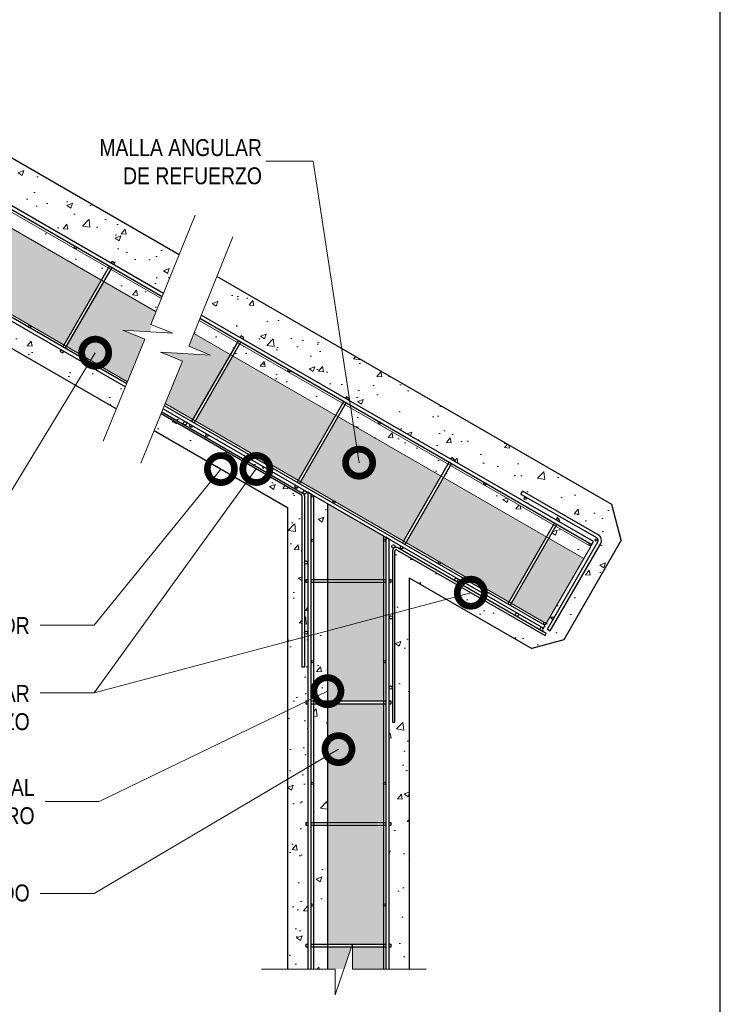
# Model space of a CAD drawing. Header units: millimetres. Extents: x 0 to 30, y 0 to 35.5.
# Tile 1 of 2: x 15.2 to 25.6, y 9 to 23.6. Entities that reach past the tile are written whole.
import ezdxf

# ---------------------------------------------------------------- set-up
doc = ezdxf.new("R2010")
doc.units = ezdxf.units.MM
doc.linetypes.add('CONTINUA', pattern=[0])
doc.linetypes.add('DASHED2', pattern=[9.524999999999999, 6.35, -3.175])
for name, color, linetype, lineweight in [('CONSTRUPANEL', 170, 'Continuous', 20), ('hatch', 252, 'Continuous', 0), ('LAMINA ACCESORIOS', 1, 'Continuous', 30), ('TEXTO', 7, 'DASHED2', 0)]:
    doc.layers.add(name, color=color, linetype=linetype, lineweight=lineweight)
doc.styles.add('Erika', font='techl___.ttf', dxfattribs={"height": 0.25})
doc.dimstyles.new('Erika', dxfattribs={"dimtxt": 0.25, "dimasz": 0.8, "dimexe": 0.5, "dimexo": 0.5, "dimgap": 0, "dimtad": 0, "dimlfac": 0.1, "dimzin": 1, "dimdsep": 46, "dimtxsty": 'Erika', "dimblk": 'DOTSMALL', "dimcen": 2.5, "dimse1": 1, "dimse2": 1, "dimclrd": 252, "dimclre": 252, "dimclrt": 256, "dimadec": 0, "dimazin": 0, "dimtfac": 1, "dimtmove": 0, "dimatfit": 3, "dimldrblk": 'DOTSMALL', "dimfxl": 1, "dimlwd": 0, "dimlwe": 0, "dimarcsym": 0})
pattern_1 = [(49.99999999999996, (-581.6683219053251, -3456.415445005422), (0.8607122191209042, -0.0753025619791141), [0.08999999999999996, -0.9899999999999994]), (355, (-581.6683219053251, -3456.415445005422), (-0.1665016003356, 0.9026305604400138), [0.07200000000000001, -0.7920000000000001]), (100.45144446, (-581.5965958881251, -3456.421720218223), (0.6942106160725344, 0.827327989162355), [0.07648823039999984, -0.8413705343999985]), (46.1842, (-581.6683219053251, -3456.175445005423), (1.280689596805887, -0.1986231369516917), [0.1349999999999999, -1.484999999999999]), (96.63563549, (-581.5615978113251, -3456.191996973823), (1.121594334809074, 1.16894232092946), [0.1147324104, -1.262056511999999]), (351.1841639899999, (-581.6683219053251, -3456.175445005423), (1.121594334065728, 1.168942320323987), [0.108, -1.1880000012]), (20.99999999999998, (-581.5483219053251, -3456.235445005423), (0.7162884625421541, -0.4831426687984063), [0.09000000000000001, -0.99]), (326.0000000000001, (-581.5483219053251, -3456.235445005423), (0.2919783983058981, 0.8701800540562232), [0.07199999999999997, -0.7919999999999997]), (71.45144473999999, (-581.4886312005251, -3456.275706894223), (1.008266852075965, 0.3870373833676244), [0.07648822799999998, -0.8413705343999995]), (37.49999999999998, (-581.6683219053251, -3456.415445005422), (0.0145918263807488, 0.3994726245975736), [0, -0.7823999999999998, 0, -0.8039999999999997, 0, -0.7949999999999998]), (7.499999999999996, (-581.6683219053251, -3456.415445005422), (0.3156834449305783, 0.473294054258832), [0, -0.4583999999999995, 0, -0.7643999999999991, 0, -0.3029999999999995]), (327.5, (-581.9359219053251, -3456.415445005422), (0.6405869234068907, -0.02706584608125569), [0, -0.3, 0, -0.9359999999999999, 0, -1.242]), (317.5, (-582.0559219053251, -3456.415445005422), (0.6998234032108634, 0.1201259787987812), [0, -0.3899999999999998, 0, -0.6215999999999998, 0, -0.8819999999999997])]

# ---------------------------------------------------------------- blocks, each defined once
blk = doc.blocks.new('_DotSmall')
at = {"color": 0, "linetype": 'ByBlock', "const_width": 0.5}
blk.add_lwpolyline([(-0.0625, 0, 1), (0.0625, 0, 1)], format="xyb", close=True, dxfattribs=at)

msp = doc.modelspace()

# ---------------------------------------------------------------- hatches: boundary and pattern name
at = {"layer": 'hatch'}
h = msp.add_hatch(dxfattribs=at)
h.set_pattern_fill('AR-CONC', color=8, scale=0.12, style=0)
h.set_pattern_definition(pattern_1)
h.paths.add_polyline_path([(9.358236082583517, 21.71744329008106), (11.55042806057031, 22.98310591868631, -0.2679491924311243), (11.60226806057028, 22.98310591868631), (13.79446029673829, 21.71744314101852), (13.77718029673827, 21.68751330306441), (13.63860234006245, 21.76752132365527, -0.1826848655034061), (13.64465090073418, 21.75151918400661, -1.000000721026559), (13.59626690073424, 21.75151918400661, -0.473828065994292), (13.6252454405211, 21.77523293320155), (11.58498806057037, 22.95317608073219, 0.2679491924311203), (11.56770806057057, 22.95317608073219), (9.37551608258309, 21.68751345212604)], flags=16)
h.paths.add_polyline_path([(9.66841193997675, 21.84220958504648, -1.000000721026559), (9.716795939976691, 21.84220958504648, -1.000000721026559)], flags=16)
h.paths.add_polyline_path([(10.66926593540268, 22.41939054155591, -1.000000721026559), (10.71764993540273, 22.41939054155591, -1.000000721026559)], flags=16)
h.paths.add_polyline_path([(11.55119180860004, 22.92315312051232, -1.000000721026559), (11.59957580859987, 22.92315312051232, -1.000000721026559)], flags=16)
h.paths.add_polyline_path([(12.49245600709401, 22.4118781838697, -1.000000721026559), (12.44407200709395, 22.4118781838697, -1.000000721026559)], flags=16)
edge = h.paths.add_edge_path()
edge.add_line((17.36210013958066, 19.51642783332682), (17.59186205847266, 20.08612825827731))
edge.add_line((17.59186205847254, 20.08612825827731), (11.76812870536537, 23.44846227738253))
edge.add_line((11.76812870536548, 23.44846227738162), (11.33879504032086, 23.44846227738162))
edge.add_line((11.33879504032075, 23.44846227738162), (5.546497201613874, 20.10427756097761))
edge.add_line((5.546497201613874, 20.10427756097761), (5.779695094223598, 19.53656089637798))
edge.add_line((5.779695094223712, 19.53656089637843), (6.480752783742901, 19.94131674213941))
edge.add_line((6.480752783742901, 19.94131674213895), (6.466928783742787, 19.96526061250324))
edge.add_line((6.466928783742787, 19.9652606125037), (6.50284458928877, 19.98599661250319))
edge.add_line((6.50284458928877, 19.98599661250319), (6.516668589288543, 19.96205274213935))
edge.add_line((6.516668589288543, 19.96205274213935), (8.037104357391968, 20.8398767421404))
edge.add_line((8.037104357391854, 20.8398767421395), (8.023280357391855, 20.86382061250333))
edge.add_line((8.023280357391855, 20.86382061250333), (8.05919616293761, 20.88455661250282))
edge.add_line((8.05919616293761, 20.88455661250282), (8.07302016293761, 20.86061274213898))
edge.add_line((8.07302016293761, 20.86061274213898), (9.593635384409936, 21.73854034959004))
edge.add_line((9.593635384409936, 21.73854034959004), (9.579875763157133, 21.76237271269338))
edge.add_line((9.579875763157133, 21.76237271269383), (9.615791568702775, 21.78310871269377))
edge.add_line((9.615791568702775, 21.78310871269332), (9.629551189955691, 21.75927634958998))
edge.add_line((9.629551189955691, 21.75927634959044), (11.47051787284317, 22.82215895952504))
edge.add_line((11.47051787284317, 22.82215895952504), (11.49470987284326, 22.7802571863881))
edge.add_line((11.49470987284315, 22.78025718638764), (10.82202259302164, 22.39188100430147))
edge.add_arc((10.830662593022, 22.37691608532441), 0.01727999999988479, 1.80938286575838e-09, 120.00000000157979, ccw=False)
edge.add_arc((10.83066259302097, 22.37691608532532), 0.01728000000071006, -59.999999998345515, 0, ccw=False)
edge.add_line((10.83930259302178, 22.36195116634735), (11.51198987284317, 22.75032734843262))
edge.add_line((11.51198987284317, 22.75032734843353), (11.51198987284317, 21.22526427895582))
edge.add_arc((11.50458259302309, 21.2096524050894), 0.01727999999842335, -1.80938286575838e-09, 64.61732107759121, ccw=False)
edge.add_arc((11.50458259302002, 21.20965240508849), 0.01728000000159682, -59.999999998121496, 0, ccw=False)
edge.add_line((11.51322259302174, 21.19468748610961), (11.52926987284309, 21.20395238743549))
edge.add_line((11.52926987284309, 21.20395238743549), (11.55346187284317, 21.16205061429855))
edge.add_line((11.55346187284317, 21.16205061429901), (11.57765387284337, 21.20395238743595))
edge.add_line((11.57765387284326, 21.20395238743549), (11.59370115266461, 21.19468748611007))
edge.add_arc((11.60234115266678, 21.2096524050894), 0.01728000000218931, 180.0000000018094, 239.9999999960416, ccw=False)
edge.add_arc((11.60234115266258, 21.20965240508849), 0.01727999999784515, 115.38267891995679, 180, ccw=False)
edge.add_line((11.59493387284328, 21.22526427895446), (11.59493387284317, 22.75032734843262))
edge.add_line((11.59493387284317, 22.75032734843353), (12.26762115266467, 22.36195116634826))
edge.add_arc((12.2762611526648, 22.37691608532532), 0.01728000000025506, 180, 239.9999999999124, ccw=False)
edge.add_arc((12.27626115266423, 22.37691608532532), 0.01727999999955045, 59.999999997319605, 180, ccw=False)
edge.add_line((12.2849011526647, 22.39188100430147), (11.61221387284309, 22.78025718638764))
edge.add_line((11.61221387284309, 22.78025718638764), (11.63640587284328, 22.82215895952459))
edge.add_line((11.63640587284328, 22.82215895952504), (13.47675694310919, 21.7596317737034))
edge.add_line((13.47675694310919, 21.7596317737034), (13.49062679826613, 21.78365506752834))
edge.add_line((13.49062679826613, 21.78365506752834), (13.52654260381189, 21.7629190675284))
edge.add_line((13.52654260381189, 21.76291906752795), (13.51267274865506, 21.73889577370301))
edge.add_line((13.51267274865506, 21.73889577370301), (15.03390358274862, 20.86061274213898))
edge.add_line((15.03390358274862, 20.86061274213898), (15.04772758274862, 20.88455661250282))
edge.add_line((15.04772758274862, 20.88455661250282), (15.08364338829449, 20.86382061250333))
edge.add_line((15.08364338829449, 20.86382061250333), (15.06981938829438, 20.8398767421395))
edge.add_line((15.06981938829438, 20.8398767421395), (16.59025515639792, 19.96205274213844))
edge.add_line((16.59025515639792, 19.96205274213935), (16.6040791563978, 19.98599661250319))
edge.add_line((16.6040791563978, 19.98599661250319), (16.63999496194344, 19.9652606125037))
edge.add_line((16.63999496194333, 19.9652606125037), (16.62617096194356, 19.94131674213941))
edge.add_line((16.62617096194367, 19.94131674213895), (17.36210013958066, 19.51642783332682))
h.paths.add_polyline_path([(5.880077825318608, 19.49874141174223), (5.95840575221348, 19.30452535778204), (6.62590478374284, 19.68990610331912), (6.522224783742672, 19.86948513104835)])
h = msp.add_hatch(dxfattribs=at)
h.set_pattern_fill('AR-CONC', color=8, scale=0.12, style=0)
h.set_pattern_definition(pattern_1)
edge = h.paths.add_edge_path()
edge.add_line((15.0486602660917, 18.74503237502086), (15.13385923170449, 19.09490723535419))
edge.add_line((15.13385923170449, 19.09490723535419), (14.33023538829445, 19.55887967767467))
edge.add_line((14.33023538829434, 19.55887967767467), (14.31641138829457, 19.53493580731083))
edge.add_line((14.31641138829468, 19.53493580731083), (14.28049558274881, 19.55567180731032))
edge.add_line((14.2804955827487, 19.55567180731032), (14.29431958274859, 19.57961567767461))
edge.add_line((14.29431958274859, 19.57961567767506), (13.35608184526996, 20.12130748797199))
edge.add_arc((13.34147295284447, 20.10202451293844), 0.02419200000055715, 0, 52.852222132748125, ccw=False)
edge.add_arc((13.34147295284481, 20.10202449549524), 0.02419199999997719, -180.00004131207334, 4.131207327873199e-05, ccw=False)
edge.add_arc((13.34147295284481, 20.10202451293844), 0.0241919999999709, 67.14777786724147, 180, ccw=False)
edge.add_line((13.35086805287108, 20.12431767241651), (12.77388381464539, 20.4574396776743))
edge.add_line((12.77388381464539, 20.4574396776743), (12.76005981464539, 20.43349580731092))
edge.add_line((12.76005981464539, 20.43349580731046), (12.72414400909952, 20.45423180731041))
edge.add_line((12.72414400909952, 20.45423180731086), (12.73796800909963, 20.47817567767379))
edge.add_line((12.73796800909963, 20.47817567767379), (11.55346187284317, 21.16205061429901))
edge.add_line((11.55346187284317, 21.16205061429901), (10.36895573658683, 20.47817567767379))
edge.add_line((10.36895573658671, 20.47817567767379), (10.3827797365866, 20.45423180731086))
edge.add_line((10.3827797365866, 20.45423180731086), (10.34686393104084, 20.43349580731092))
edge.add_line((10.34686393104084, 20.43349580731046), (10.33303993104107, 20.45743967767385))
edge.add_line((10.33303993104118, 20.4574396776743), (8.81260416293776, 19.57961567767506))
edge.add_line((8.81260416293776, 19.57961567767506), (8.826428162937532, 19.55567180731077))
edge.add_line((8.826428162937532, 19.55567180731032), (8.79051235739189, 19.53493580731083))
edge.add_line((8.79051235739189, 19.53493580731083), (8.776688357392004, 19.55887967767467))
edge.add_line((8.776688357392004, 19.55887967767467), (7.256252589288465, 18.68105567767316))
edge.add_line((7.256252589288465, 18.68105567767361), (7.270076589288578, 18.65711180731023))
edge.add_line((7.270076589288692, 18.65711180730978), (7.234160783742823, 18.63637580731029))
edge.add_line((7.234160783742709, 18.63637580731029), (7.220336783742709, 18.66031967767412))
edge.add_line((7.220336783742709, 18.66031967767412), (6.411073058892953, 18.19309104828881))
edge.add_line((6.411073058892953, 18.19309104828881), (6.543048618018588, 17.87022266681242))
edge.add_line((6.543048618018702, 17.87022266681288), (11.55346187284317, 20.7629861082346))
edge.add_line((11.55346187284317, 20.76298610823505), (11.69758699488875, 20.67977543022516))
edge.add_line((11.69758699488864, 20.67977543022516), (11.76406700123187, 20.9431338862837))
edge.add_line((11.76406700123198, 20.94313388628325), (11.5621018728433, 21.0597385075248))
edge.add_arc((11.55346187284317, 21.04477358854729), 0.01728000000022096, 60.00000000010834, 119.9999999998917)
edge.add_line((11.54482187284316, 21.05973850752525), (9.352629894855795, 19.7940758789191))
edge.add_line((9.352629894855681, 19.7940758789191), (9.335349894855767, 19.82400571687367))
edge.add_line((9.33534989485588, 19.82400571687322), (9.778311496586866, 20.07974971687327))
edge.add_arc((9.766215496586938, 20.10070060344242), 0.02419200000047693, 180, 299.99999999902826, ccw=False)
edge.add_arc((9.766215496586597, 20.10070062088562), 0.02419200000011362, -4.131207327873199e-05, 180.0000413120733, ccw=False)
edge.add_arc((9.766215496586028, 20.10070060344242), 0.02419200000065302, -59.9999999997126, 0, ccw=False)
edge.add_line((9.778311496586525, 20.07974971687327), (10.6762066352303, 20.5981497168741))
edge.add_arc((10.66411063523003, 20.61910060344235), 0.02419199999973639, 180.0000000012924, 300.0000000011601, ccw=False)
edge.add_arc((10.66411063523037, 20.61910062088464), 0.02419200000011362, -4.131207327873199e-05, 180.0000413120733, ccw=False)
edge.add_arc((10.66411063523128, 20.61910060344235), 0.02419199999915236, 299.99999999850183, 359.99999999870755, ccw=False)
edge.add_line((10.6762066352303, 20.5981497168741), (11.52754187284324, 21.08966834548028))
edge.add_arc((11.55346187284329, 21.0447735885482), 0.05184000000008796, 90.00000000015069, 119.9999999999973, ccw=False)
edge.add_arc((11.55346187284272, 21.12080558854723), 0.02419199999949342, 180, 270.00000000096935, ccw=False)
edge.add_arc((11.55346187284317, 21.12080560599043), 0.02419200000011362, -4.131207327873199e-05, 180.0000413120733, ccw=False)
edge.add_arc((11.55346187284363, 21.12080558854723), 0.02419199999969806, -90.00000000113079, 0, ccw=False)
edge.add_arc((11.55346187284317, 21.0447735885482), 0.05184000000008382, 60.00000000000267, 90, ccw=False)
edge.add_line((11.57938187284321, 21.08966834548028), (13.77157410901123, 19.8240055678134))
edge.add_line((13.77157410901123, 19.8240055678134), (13.75429410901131, 19.79407572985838))
edge.add_line((13.75429410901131, 19.79407572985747), (11.76406700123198, 20.94313388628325))
edge.add_line((11.76406700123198, 20.94313388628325), (11.69758699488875, 20.67977543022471))
edge.add_line((11.69758699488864, 20.67977543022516), (15.0486602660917, 18.74503237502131))
h.paths.add_polyline_path([(17.25485751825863, 19.24313020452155), (17.49103403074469, 19.18907484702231), (17.52471475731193, 19.32676675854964), (16.58469896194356, 19.86948513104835), (16.48101896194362, 19.68990610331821)])
h.paths.add_polyline_path([(15.02834738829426, 20.76804513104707), (14.92466738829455, 20.58846610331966), (16.44510315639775, 19.71064210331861), (16.5487831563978, 19.89022113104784)])
h.paths.add_polyline_path([(14.8887515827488, 20.60920210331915), (14.99243158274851, 20.78878113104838), (13.47199581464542, 21.66660513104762), (13.36831581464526, 21.48702610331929)])
h.paths.add_polyline_path([(13.33240000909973, 21.50776210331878), (13.43608000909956, 21.68734113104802), (11.59493387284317, 22.75032734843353), (11.59493387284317, 22.51088864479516)])
h.paths.add_polyline_path([(11.51198987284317, 22.51088864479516), (11.51198987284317, 22.75032734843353), (9.670843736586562, 21.68734113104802), (9.77452373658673, 21.50776210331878)])
h.paths.add_polyline_path([(6.558140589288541, 19.89022113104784), (6.661820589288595, 19.71064210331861), (8.182256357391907, 20.58846610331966), (8.078576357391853, 20.76804513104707)], flags=17)
h.paths.add_polyline_path([(8.114492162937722, 20.78878113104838), (8.218172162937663, 20.60920210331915), (9.738607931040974, 21.48702610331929), (9.634927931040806, 21.66660513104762)])
h.paths.add_polyline_path([(16.66779817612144, 17.81022266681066), (16.7997737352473, 18.13309104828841), (15.88658696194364, 18.66031967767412), (15.87276296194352, 18.63637580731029), (15.83684715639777, 18.65711180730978), (15.85067115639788, 18.68105567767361), (15.13385923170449, 19.09490723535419), (15.0486602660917, 18.74503237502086)])
at = {"layer": 'hatch', "linetype": 'Continuous'}
h = msp.add_hatch(dxfattribs=at)
h.set_pattern_fill('HONEY', color=256, scale=0.96)
h.set_pattern_definition([(0, (-581.6683219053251, -3456.415445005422), (0.18, 0.1039230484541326), [0.12, -0.24]), (120, (-581.6683219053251, -3456.415445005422), (-0.18, 0.1039230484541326), [0.1199999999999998, -0.2399999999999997]), (59.99999999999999, (-581.6683219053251, -3456.415445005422), (3.996802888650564e-17, 0.2078460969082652), [-0.2399999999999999, 0.12])])
h.paths.add_polyline_path([(8.18225635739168, 20.58846610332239), (6.661820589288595, 19.71064210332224), (7.214780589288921, 18.75288728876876), (8.735216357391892, 19.63071128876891)])
h.paths.add_polyline_path([(9.738607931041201, 21.48702610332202), (8.218172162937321, 20.60920210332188), (8.771132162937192, 19.6514472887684), (10.29156793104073, 20.52927128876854)])
h.paths.add_polyline_path([(11.51198987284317, 22.51088864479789), (9.774523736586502, 21.50776210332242), (10.32748373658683, 20.55000728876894), (11.51198987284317, 21.23388222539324)])
h.paths.add_polyline_path([(11.59493387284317, 22.51088864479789), (11.59493387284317, 21.23388222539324), (12.77944000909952, 20.55000728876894), (13.33240000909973, 21.50776210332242)])
h.paths.add_polyline_path([(13.36831581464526, 21.48702610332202), (12.81535581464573, 20.52927128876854), (14.33579158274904, 19.6514472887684), (14.88875158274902, 20.60920210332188)])
h.paths.add_polyline_path([(14.92466738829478, 20.58846610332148), (14.37170738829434, 19.63071128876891), (15.89214315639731, 18.75288728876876), (16.44510315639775, 19.71064210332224)])
h.paths.add_polyline_path([(19.90428565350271, 17.71348215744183), (18.38384988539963, 18.59130615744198), (17.83088988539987, 17.6335513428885), (19.35132565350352, 16.75572734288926)])
h.paths.add_polyline_path([(19.94020145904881, 17.69274615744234), (19.38724145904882, 16.73499134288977), (20.90767722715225, 15.85716734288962), (21.46063722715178, 16.8149221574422)])
h.paths.add_polyline_path([(21.49655303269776, 16.7941861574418), (20.943593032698, 15.83643134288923), (22.4640288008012, 14.95860734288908), (23.01698880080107, 15.91636215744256)])
h.paths.add_polyline_path([(23.56977784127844, 15.59720925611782), (23.05290460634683, 15.89562615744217), (22.49994460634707, 14.93787134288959), (23.01681784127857, 14.63945444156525)])
h.paths.add_polyline_path([(20.61276892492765, 15.93165724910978), (19.78332892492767, 16.41053465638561), (19.78332892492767, 15.2894353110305), (20.61276892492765, 15.2894353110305)])
h.paths.add_polyline_path([(20.61276892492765, 15.24796331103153), (20.58512092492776, 15.24796331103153), (19.78332892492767, 15.24796331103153), (19.78332892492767, 14.50016098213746), (20.61276892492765, 13.78316222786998)])
h.paths.add_polyline_path([(19.78332892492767, 14.50016098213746), (19.78332892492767, 13.49231531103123), (20.61276892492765, 13.49231531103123), (20.61276892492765, 13.78316222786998)])
h.paths.add_polyline_path([(20.61276892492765, 13.45084331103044), (19.78332892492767, 13.45084331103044), (19.78332892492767, 11.69519531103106), (20.61276892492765, 11.69519531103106)])
h.paths.add_polyline_path([(20.61276892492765, 11.65372331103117), (19.78332892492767, 11.65372331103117), (19.78332892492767, 9.89807531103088), (20.61276892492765, 9.89807531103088)])
h.paths.add_polyline_path([(16.75956345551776, 18.97094725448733), (17.16166607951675, 18.94687756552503), (17.23669696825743, 19.2536152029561), (16.48101896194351, 19.68990610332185), (15.92805896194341, 18.73215128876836), (16.83144786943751, 18.21057945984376), (17.08779231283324, 18.83770705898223)])
h.paths.add_polyline_path([(17.40927979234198, 18.93205551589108), (17.49774779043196, 18.92675985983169), (17.47648118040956, 18.93539276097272), (17.41361566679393, 18.94978122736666)])
h.paths.add_polyline_path([(17.33801444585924, 18.64071198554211), (17.6444622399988, 18.51631352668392), (17.38811779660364, 17.88918592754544), (17.79497407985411, 17.65428734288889), (18.34793407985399, 18.61204215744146), (17.80911096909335, 18.92313182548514), (17.73349519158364, 18.73564061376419), (18.05441771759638, 18.60536632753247), (17.33983168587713, 18.64814113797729)])
h.paths.add_polyline_path([(6.034021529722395, 19.11703414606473), (5.720618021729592, 18.98981210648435), (5.721661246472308, 18.98727239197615), (6.451283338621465, 19.03094725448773), (6.123054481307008, 18.89770705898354), (6.379398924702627, 18.27057945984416), (7.178864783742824, 18.73215128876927), (6.62590478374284, 19.68990610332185), (5.958405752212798, 19.30452535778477)])
h.paths.add_polyline_path([(20.02668922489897, 9.529414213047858), (20.13723575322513, 9.856603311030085), (19.78332892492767, 9.856603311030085), (19.78332892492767, 9.529414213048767)])
h.paths.add_polyline_path([(20.15321639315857, 9.856603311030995), (20.15321639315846, 9.529414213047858), (20.61276892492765, 9.529414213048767), (20.61276892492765, 9.856603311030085)])
at = {"layer": 'hatch'}
h = msp.add_hatch(dxfattribs=at)
h.set_pattern_fill('AR-CONC', color=8, scale=0.12, style=0)
h.set_pattern_definition(pattern_1)
edge = h.paths.add_edge_path()
edge.add_line((18.14853198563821, 19.764734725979), (17.91877006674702, 19.19503430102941))
edge.add_line((17.91877006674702, 19.19503430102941), (18.49274791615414, 18.86364803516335))
edge.add_line((18.49274791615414, 18.86364803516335), (18.5086820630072, 18.89124678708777))
edge.add_line((18.5086820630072, 18.89124678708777), (18.54459786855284, 18.87051078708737))
edge.add_line((18.54459786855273, 18.87051078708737), (18.52866372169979, 18.8429120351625))
edge.add_line((18.5286637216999, 18.84291203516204), (20.04943765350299, 17.96489279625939))
edge.add_line((20.04943765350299, 17.96489279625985), (20.06326165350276, 17.98883666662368))
edge.add_line((20.06326165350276, 17.98883666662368), (20.09917745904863, 17.96810066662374))
edge.add_line((20.09917745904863, 17.96810066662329), (20.08535345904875, 17.94415679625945))
edge.add_line((20.08535345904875, 17.94415679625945), (21.60578922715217, 17.06633279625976))
edge.add_line((21.60578922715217, 17.06633279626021), (21.61961322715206, 17.09027666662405))
edge.add_line((21.61961322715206, 17.09027666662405), (21.65552903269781, 17.06954066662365))
edge.add_line((21.65552903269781, 17.06954066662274), (21.64170503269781, 17.04559679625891))
edge.add_line((21.6417050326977, 17.04559679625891), (23.1621408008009, 16.16777279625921))
edge.add_line((23.16214080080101, 16.16777279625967), (23.17596480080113, 16.19171666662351))
edge.add_line((23.17596480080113, 16.19171666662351), (23.21188060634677, 16.17098066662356))
edge.add_line((23.21188060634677, 16.17098066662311), (23.19805660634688, 16.14703679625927))
edge.add_line((23.19805660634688, 16.14703679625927), (23.71492984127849, 15.84861989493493))
edge.add_line((23.71492984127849, 15.84861989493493), (23.69073784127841, 15.80671812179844))
edge.add_line((23.69073784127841, 15.80671812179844), (23.67469056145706, 15.81598302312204))
edge.add_arc((23.66605056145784, 15.80101810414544), 0.0172799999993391, 1.80938286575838e-09, 60.0000000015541, ccw=False)
edge.add_arc((23.66605056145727, 15.80101810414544), 0.0172799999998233, -120.00000000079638, 1.80938286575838e-09, ccw=False)
edge.add_line((23.65741056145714, 15.78605318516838), (23.15658460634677, 16.07520518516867))
edge.add_line((23.15658460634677, 16.07520518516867), (23.05290460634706, 15.89562615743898))
edge.add_line((23.05290460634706, 15.89562615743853), (23.56977784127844, 15.59720925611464))
edge.add_line((23.56977784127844, 15.59720925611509), (23.01681784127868, 14.63945444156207))
edge.add_line((23.01681784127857, 14.63945444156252), (23.00077056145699, 14.64871934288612))
edge.add_arc((22.99213056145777, 14.63375442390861), 0.0172799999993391, 1.80938286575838e-09, 60.0000000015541, ccw=False)
edge.add_arc((22.99213056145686, 14.63375442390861), 0.01728000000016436, -119.99999999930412, 1.80938286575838e-09, ccw=False)
edge.add_line((22.98349056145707, 14.61878950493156), (22.99953784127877, 14.60952460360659))
edge.add_line((22.99953784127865, 14.60952460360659), (22.97534584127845, 14.56762283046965))
edge.add_line((22.97534584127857, 14.56762283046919), (22.60102003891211, 14.78373993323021))
edge.add_arc((22.58471219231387, 14.76587076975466), 0.02419199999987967, 1.292391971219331e-09, 47.61563882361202, ccw=False)
edge.add_arc((22.5847121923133, 14.76587076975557), 0.02419200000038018, -119.99999999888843, 0, ccw=False)
edge.add_line((22.57261619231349, 14.74491988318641), (23.01557779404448, 14.48917588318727))
edge.add_line((23.01557779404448, 14.48917588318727), (22.99829779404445, 14.45924604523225))
edge.add_line((22.99829779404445, 14.45924604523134), (20.80610581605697, 15.7249086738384))
edge.add_arc((20.79746581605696, 15.70994375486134), 0.01728000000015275, 60.00000000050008, 180)
edge.add_line((20.78018581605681, 15.70994375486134), (20.78018581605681, 14.75698926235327))
edge.add_line((20.78018581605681, 14.75698926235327), (20.9929289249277, 14.39307953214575))
edge.add_line((20.99292892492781, 14.39307953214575), (20.99292892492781, 15.31310726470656))
edge.add_line((20.99292892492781, 15.31310726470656), (22.80254584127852, 14.26832445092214))
edge.add_line((22.80254584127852, 14.26832445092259), (23.2746442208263, 14.39482283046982))
edge.add_line((23.2746442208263, 14.39482283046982), (23.69779820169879, 15.12774702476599))
edge.add_line((23.69779820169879, 15.12774702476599), (23.59422778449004, 15.4254038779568))
edge.add_line((23.59422778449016, 15.42540387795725), (23.07613618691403, 14.52804290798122))
edge.add_line((23.07613618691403, 14.52804290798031), (23.03423441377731, 14.55223490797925))
edge.add_line((23.03423441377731, 14.55223490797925), (23.77941940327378, 15.84293317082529))
edge.add_arc((23.73590848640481, 15.86409472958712), 0.04838400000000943, 334.0640024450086, 420.0000000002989)
edge.add_line((23.76010048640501, 15.90599650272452), (22.64247588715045, 16.55125736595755))
edge.add_line((22.64247588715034, 16.55125736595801), (22.6666678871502, 16.59315913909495))
edge.add_line((22.66666788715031, 16.5931591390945), (23.78429248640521, 15.94789827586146))
edge.add_arc((23.73590848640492, 15.86409472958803), 0.09676800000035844, -32.87338241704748, 59.999999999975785, ccw=False)
edge.add_line((23.81718123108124, 15.8115705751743), (23.59422778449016, 15.42540387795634))
edge.add_line((23.59422778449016, 15.42540387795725), (23.6977982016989, 15.12774702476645))
edge.add_line((23.69779820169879, 15.12774702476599), (24.12581912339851, 15.86910100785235))
edge.add_line((24.12581912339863, 15.8691010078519), (23.98487218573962, 16.39512214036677))
edge.add_line((23.9848721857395, 16.39512214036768), (18.14853198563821, 19.76473472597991))
h.paths.add_polyline_path([(19.90428565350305, 17.7134821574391), (20.00796565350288, 17.89306118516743), (18.48752988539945, 18.77088518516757), (18.38384988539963, 18.59130615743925)], flags=17)
h.paths.add_polyline_path([(21.46063722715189, 16.81492215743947), (21.56431722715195, 16.9945011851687), (20.04388145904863, 17.87232518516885), (19.94020145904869, 17.69274615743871)], flags=17)
h.paths.add_polyline_path([(23.01698880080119, 15.91636215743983), (23.12066880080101, 16.09594118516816), (21.60023303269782, 16.9737651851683), (21.49655303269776, 16.79418615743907)], flags=17)
h.paths.add_polyline_path([(17.88743889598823, 19.11734787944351), (17.80911096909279, 18.92313182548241), (18.34793407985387, 18.61204215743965), (18.45161407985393, 18.79162118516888)])
h = msp.add_hatch(dxfattribs=at)
h.set_pattern_fill('AR-CONC', color=8, scale=0.12, style=0)
h.set_pattern_definition(pattern_1)
edge = h.paths.add_edge_path()
edge.add_line((19.19580892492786, 16.35067498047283), (19.19580892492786, 12.19721447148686))
edge.add_line((19.19580892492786, 12.1972144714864), (19.49302492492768, 12.1972144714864))
edge.add_line((19.49302492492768, 12.1972144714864), (19.49302492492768, 13.45084331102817))
edge.add_line((19.49302492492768, 13.45084331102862), (19.4653769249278, 13.45084331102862))
edge.add_line((19.4653769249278, 13.45084331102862), (19.4653769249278, 13.49231531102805))
edge.add_line((19.4653769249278, 13.4923153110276), (19.49302492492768, 13.4923153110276))
edge.add_line((19.49302492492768, 13.4923153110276), (19.49302492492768, 14.50132254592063))
edge.add_arc((19.4688329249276, 14.50132254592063), 0.02419200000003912, -180, 0, ccw=False)
edge.add_arc((19.4688329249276, 14.50132254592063), 0.02419200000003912, 0, 180, ccw=False)
edge.add_line((19.49302492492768, 14.50132254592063), (19.49302492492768, 15.24796331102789))
edge.add_line((19.49302492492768, 15.24796331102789), (19.4653769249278, 15.24796331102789))
edge.add_line((19.4653769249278, 15.24796331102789), (19.4653769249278, 15.28943531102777))
edge.add_line((19.4653769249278, 15.28943531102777), (19.49302492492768, 15.28943531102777))
edge.add_line((19.49302492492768, 15.28943531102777), (19.49302492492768, 16.57814174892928))
edge.add_line((19.49302492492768, 16.57814174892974), (19.34576945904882, 16.66315973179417))
edge.add_line((19.34576945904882, 16.66315973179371), (19.33194545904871, 16.63921586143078))
edge.add_line((19.3319454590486, 16.63921586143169), (19.29602965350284, 16.65995186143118))
edge.add_line((19.29602965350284, 16.65995186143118), (19.30985365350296, 16.68389573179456))
edge.add_line((19.30985365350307, 16.68389573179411), (18.59004879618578, 17.09947525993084))
edge.add_arc((18.57795279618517, 17.0785243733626), 0.02419200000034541, -1.292391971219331e-09, 59.99999999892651, ccw=False)
edge.add_arc((18.57795279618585, 17.07852437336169), 0.02419199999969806, -120.00000000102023, 0, ccw=False)
edge.add_line((18.56585679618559, 17.05757348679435), (19.42480130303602, 16.56166164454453))
edge.add_arc((19.44503477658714, 16.5749228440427), 0.02419200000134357, 179.9999999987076, 213.2411919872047, ccw=False)
edge.add_arc((19.44503477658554, 16.5749228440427), 0.02419199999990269, 0, 180, ccw=False)
edge.add_arc((19.44503477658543, 16.5749228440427), 0.02419200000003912, -134.99999999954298, 1.292391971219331e-09, ccw=False)
edge.add_arc((19.39127203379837, 16.52116010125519), 0.05184000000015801, 0, 45.00000000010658, ccw=False)
edge.add_line((19.44311203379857, 16.52116010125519), (19.44311203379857, 13.98983454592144))
edge.add_line((19.44311203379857, 13.98983454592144), (19.40855203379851, 13.98983454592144))
edge.add_line((19.40855203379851, 13.98983454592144), (19.40855203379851, 16.52116010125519))
edge.add_arc((19.39127203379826, 16.52116010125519), 0.01728000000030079, 0, 59.99999999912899)
edge.add_line((19.39991203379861, 16.53612502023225), (17.32476952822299, 17.73420910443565))
edge.add_line((17.32476952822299, 17.73420910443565), (17.33796708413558, 17.76649594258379))
edge.add_line((17.3379670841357, 17.76649594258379), (17.66796165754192, 17.57597348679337))
edge.add_arc((17.68005765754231, 17.59692437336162), 0.0241920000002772, 179.9999999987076, 239.9999999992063, ccw=False)
edge.add_arc((17.68005765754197, 17.59692437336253), 0.02419200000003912, 60.000000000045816, 180.0000000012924, ccw=False)
edge.add_line((17.69215365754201, 17.61787525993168), (17.3564436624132, 17.81169751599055))
edge.add_line((17.3564436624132, 17.81169751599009), (17.22446810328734, 17.48882913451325))
edge.add_line((17.22446810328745, 17.48882913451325), (19.19580892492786, 16.35067498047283))
edge = h.paths.add_edge_path(flags=16)
edge.add_arc((19.46804813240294, 15.538121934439), 0.02419199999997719, -180.00004131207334, 4.131207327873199e-05, ccw=False)
edge.add_arc((19.46804813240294, 15.5381219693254), 0.02419199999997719, -4.131207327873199e-05, 180.0000413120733, ccw=False)
h.paths.add_polyline_path([(19.78332892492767, 16.41053465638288), (19.57596892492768, 16.53025400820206), (19.57596892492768, 15.28943531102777), (19.78332892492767, 15.28943531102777)])
h.paths.add_polyline_path([(19.78332892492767, 15.24796331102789), (19.57596892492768, 15.24796331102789), (19.57596892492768, 14.67941067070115), (19.78332892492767, 14.50016098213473)])
h.paths.add_polyline_path([(19.78332892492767, 14.50016098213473), (19.57596892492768, 14.67941067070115), (19.57596892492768, 13.4923153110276), (19.78332892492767, 13.4923153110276)])
h.paths.add_polyline_path([(19.78332892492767, 13.45084331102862), (19.57596892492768, 13.45084331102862), (19.57596892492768, 12.1972144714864), (19.78332892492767, 12.1972144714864)])
edge = h.paths.add_edge_path()
edge.add_line((20.99292892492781, 13.45453779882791), (20.78018581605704, 13.63844084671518))
edge.add_line((20.78018581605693, 13.63844084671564), (20.78018581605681, 13.17861819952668))
edge.add_line((20.78018581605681, 13.17861819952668), (20.74562581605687, 13.17861819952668))
edge.add_line((20.74562581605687, 13.17861819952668), (20.74562581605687, 13.66831579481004))
edge.add_line((20.74562581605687, 13.66831579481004), (20.73842448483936, 13.6745408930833))
edge.add_arc((20.71990492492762, 13.69010619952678), 0.02419199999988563, 179.9999999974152, 319.9536440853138, ccw=False)
edge.add_line((20.69571292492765, 13.69010619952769), (20.69571292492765, 13.49231531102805))
edge.add_line((20.69571292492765, 13.4923153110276), (20.72336092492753, 13.4923153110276))
edge.add_line((20.72336092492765, 13.4923153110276), (20.72336092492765, 13.45084331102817))
edge.add_line((20.72336092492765, 13.45084331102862), (20.69571292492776, 13.45084331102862))
edge.add_line((20.69571292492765, 13.45084331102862), (20.69571292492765, 11.69519531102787))
edge.add_line((20.69571292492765, 11.69519531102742), (20.72336092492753, 11.69519531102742))
edge.add_line((20.72336092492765, 11.69519531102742), (20.72336092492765, 11.65372331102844))
edge.add_line((20.72336092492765, 11.65372331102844), (20.69571292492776, 11.65372331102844))
edge.add_line((20.69571292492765, 11.65372331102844), (20.69571292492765, 9.898075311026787))
edge.add_line((20.69571292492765, 9.898075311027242), (20.72336092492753, 9.898075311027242))
edge.add_line((20.72336092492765, 9.898075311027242), (20.72336092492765, 9.856603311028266))
edge.add_line((20.72336092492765, 9.856603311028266), (20.69571292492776, 9.856603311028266))
edge.add_line((20.69571292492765, 9.856603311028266), (20.69571292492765, 9.529414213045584))
edge.add_line((20.69571292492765, 9.52941421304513), (20.9929289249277, 9.52941421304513))
edge.add_line((20.99292892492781, 9.52941421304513), (20.99292892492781, 13.45453779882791))
h.paths.add_polyline_path([(20.78018581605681, 13.63844084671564), (20.99292892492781, 13.45453779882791), (20.99292892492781, 14.39307953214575), (20.78018581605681, 14.75698926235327)])
h.paths.add_polyline_path([(19.49302492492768, 12.1972144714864), (19.19580892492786, 12.1972144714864), (19.19580892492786, 9.52941421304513), (19.49302492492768, 9.52941421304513), (19.49302492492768, 9.856603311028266), (19.4653769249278, 9.856603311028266), (19.4653769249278, 9.898075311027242), (19.49302492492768, 9.898075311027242), (19.49302492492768, 11.65372331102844), (19.4653769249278, 11.65372331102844), (19.4653769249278, 11.69519531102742), (19.49302492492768, 11.69519531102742)])
h.paths.add_polyline_path([(19.57596892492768, 11.69519531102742), (19.78332892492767, 11.69519531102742), (19.78332892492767, 12.1972144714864), (19.57596892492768, 12.1972144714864)])
h.paths.add_polyline_path([(19.57596892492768, 9.898075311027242), (19.78332892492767, 9.898075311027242), (19.78332892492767, 11.65372331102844), (19.57596892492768, 11.65372331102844)])
h.paths.add_polyline_path([(19.78332892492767, 9.856603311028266), (19.57596892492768, 9.856603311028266), (19.57596892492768, 9.52941421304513), (19.78332892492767, 9.52941421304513)])

# ---------------------------------------------------------------- linework, layer by layer
at = {"color": 7, "linetype": 'CONTINUA'}
for p, q in [((17.59186205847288, 20.08612825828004), (11.76812870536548, 23.44846227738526)), ((11.55346187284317, 20.76298610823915), (16.66779817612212, 17.8102226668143)), ((23.9848721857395, 16.39512214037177), (18.14853198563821, 19.76473472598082)), ((17.22446810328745, 17.48882913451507), (19.19580892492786, 16.35067498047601)), ((19.19580892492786, 16.35067498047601), (19.19580892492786, 9.530664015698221)), ((19.78332892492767, 16.41053465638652), (19.78332892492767, 9.530664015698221)), ((24.12581912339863, 15.86910100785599), (23.9848721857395, 16.39512214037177)), ((24.12581912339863, 15.86910100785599), (23.2746442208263, 14.39482283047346)), ((20.99292892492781, 15.31310726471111), (20.99292892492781, 9.530664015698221)), ((20.99292892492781, 15.31310726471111), (22.80254584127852, 14.26832445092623)), ((23.2746442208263, 14.39482283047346), (22.80254584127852, 14.26832445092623))]:
    msp.add_line(p, q, dxfattribs=at)
at = {"color": 254, "true_color": 0xe3e3e3}
msp.add_lwpolyline([(3.998240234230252, 3.652736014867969), (25.5882402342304, 3.652736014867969), (25.5882402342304, 31.59273601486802), (3.998240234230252, 31.59273601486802)], close=True, dxfattribs=at)
at = {"layer": 'CONSTRUPANEL', "linetype": 'CONTINUA'}
for p, q in [((17.33076896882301, 19.43874141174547), (11.59493387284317, 22.75032734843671)), ((17.25485751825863, 19.24313020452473), (11.59493387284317, 22.51088864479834)), ((16.83144786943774, 18.21057945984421), (11.59493387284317, 21.23388222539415)), ((17.88743889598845, 19.11734787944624), (23.6734578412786, 15.77678828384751)), ((17.80911096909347, 18.92313182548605), (23.56977784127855, 15.59720925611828)), ((17.38811779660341, 17.88918592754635), (23.01681784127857, 14.6394544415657)), ((23.6734578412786, 15.77678828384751), (23.01681784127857, 14.6394544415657))]:
    msp.add_line(p, q, dxfattribs=at)
at = {"layer": 'hatch', "linetype": 'ByBlock', "lineweight": 0}
for points in [[(16.47160917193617, 17.33026087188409), (17.08779231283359, 18.83770705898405), (16.75956345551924, 18.97094725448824), (17.49774779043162, 18.9267598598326), (17.17682526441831, 19.05703414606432), (17.82839389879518, 20.67261487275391)], [(17.0282790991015, 17.00886733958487), (17.64446223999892, 18.51631352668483), (17.31623338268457, 18.64955372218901), (18.05441771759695, 18.60536632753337), (17.73349519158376, 18.7356406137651), (18.38506382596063, 20.35122134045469)], [(18.80873692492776, 9.529414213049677), (19.8972814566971, 9.529414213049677), (19.8972814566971, 9.146400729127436), (20.15321639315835, 9.903901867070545), (20.15321639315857, 9.529414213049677), (21.2417609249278, 9.529414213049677)]]:
    msp.add_lwpolyline(points, dxfattribs=at)
at = {"layer": 'LAMINA ACCESORIOS', "linetype": 'CONTINUA'}
for p, q in [((16.59025515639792, 19.96205274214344), (16.6040791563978, 19.98599661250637)), ((16.63999496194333, 19.96526061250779), (16.6040791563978, 19.98599661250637)), ((16.62617096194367, 19.94131674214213), (16.63999496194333, 19.96526061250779)), ((15.87486315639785, 18.72295745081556), (16.56606315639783, 19.9201509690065)), ((15.91077896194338, 18.7022214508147), (16.60197896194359, 19.89941496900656)), ((18.46889407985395, 18.82155102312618), (17.77769407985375, 17.62435750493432)), ((18.5048098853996, 18.80081502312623), (17.8136098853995, 17.60362150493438)), ((18.5086820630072, 18.8912467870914), (18.49485806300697, 18.86730291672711)), ((18.54459786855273, 18.87051078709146), (18.5086820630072, 18.8912467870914)), ((18.54459786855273, 18.87051078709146), (18.53077386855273, 18.84656691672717)), ((15.83684715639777, 18.65711180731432), (15.85067115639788, 18.6810556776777)), ((15.83684715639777, 18.65711180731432), (15.87276296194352, 18.63637580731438)), ((15.87276296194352, 18.63637580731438), (15.88658696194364, 18.66031967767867)), ((20.02524565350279, 17.922991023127), (19.33404565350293, 16.72579750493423)), ((20.06116145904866, 17.90225502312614), (19.36996145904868, 16.7050615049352)), ((20.06326165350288, 17.98883666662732), (20.04943765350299, 17.96489279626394)), ((20.09917745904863, 17.96810066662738), (20.06326165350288, 17.98883666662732)), ((20.09917745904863, 17.96810066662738), (20.08535345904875, 17.94415679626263)), ((17.75350207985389, 17.58245573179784), (17.73967807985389, 17.55851186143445)), ((17.73967807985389, 17.55851186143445), (17.77559388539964, 17.53777586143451)), ((17.78941788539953, 17.5617197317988), (17.77559388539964, 17.53777586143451)), ((21.61961322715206, 17.09027666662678), (21.60578922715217, 17.0663327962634)), ((21.65552903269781, 17.06954066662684), (21.61961322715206, 17.09027666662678)), ((21.65552903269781, 17.06954066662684), (21.6417050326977, 17.04559679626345)), ((21.58159722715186, 17.02443102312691), (20.89039722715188, 15.82723750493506)), ((21.61751303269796, 17.00369502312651), (20.92631303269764, 15.80650150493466)), ((19.30985365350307, 16.6838957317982), (19.29602965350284, 16.65995186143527)), ((19.29602965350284, 16.65995186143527), (19.3319454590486, 16.63921586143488)), ((19.34576945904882, 16.66315973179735), (19.3319454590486, 16.63921586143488)), ((22.64247588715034, 16.55125736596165), (22.66666788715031, 16.59315913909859)), ((23.78429248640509, 15.9478982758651), (22.66666788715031, 16.59315913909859)), ((19.57596892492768, 16.53025400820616), (20.61276892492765, 15.93165724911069)), ((19.57596892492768, 16.53025400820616), (19.57596892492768, 9.530664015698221)), ((22.64247588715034, 16.55125736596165), (23.76010048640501, 15.90599650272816)), ((23.17596480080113, 16.1917166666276), (23.16214080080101, 16.16777279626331)), ((23.21188060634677, 16.17098066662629), (23.17596480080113, 16.1917166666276)), ((23.21188060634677, 16.17098066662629), (23.19805660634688, 16.14703679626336)), ((23.13794880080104, 16.12587102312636), (22.44674880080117, 14.92867750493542)), ((23.1738646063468, 16.10513502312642), (22.48266460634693, 14.90794150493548)), ((20.61276892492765, 15.93165724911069), (20.61276892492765, 9.530664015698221)), ((20.80610581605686, 15.72490867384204), (22.99829779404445, 14.45924604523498)), ((23.01557779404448, 14.48917588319), (20.82338581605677, 15.75483851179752)), ((20.86620522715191, 15.78533573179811), (20.85238122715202, 15.76139186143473)), ((20.85238122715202, 15.76139186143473), (20.88829703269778, 15.74065586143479)), ((20.90212103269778, 15.76459973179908), (20.88829703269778, 15.74065586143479)), ((23.03423441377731, 14.55223490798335), (23.77941940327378, 15.84293317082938)), ((23.07613618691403, 14.5280429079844), (23.82203211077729, 15.8199725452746)), ((19.4653769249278, 15.28943531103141), (19.49302492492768, 15.28943531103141)), ((19.4653769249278, 15.28943531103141), (19.4653769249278, 15.24796331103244)), ((19.54140892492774, 15.28943531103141), (20.64732892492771, 15.28943531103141)), ((20.69571292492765, 15.28943531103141), (20.72336092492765, 15.28943531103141)), ((20.72336092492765, 15.24796331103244), (20.72336092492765, 15.28943531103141)), ((19.4653769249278, 15.24796331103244), (19.49302492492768, 15.24796331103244)), ((19.54140892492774, 15.24796331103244), (20.64732892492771, 15.24796331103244)), ((20.58512092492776, 15.24796331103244), (20.61276892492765, 15.24796331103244)), ((20.69571292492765, 15.24796331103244), (20.72336092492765, 15.24796331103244)), ((22.99829779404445, 14.45924604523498), (23.01557779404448, 14.48917588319)), ((23.03423441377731, 14.55223490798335), (23.07613618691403, 14.5280429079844)), ((19.4653769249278, 13.49231531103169), (19.4653769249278, 13.4508433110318)), ((19.4653769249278, 13.49231531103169), (19.49302492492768, 13.49231531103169)), ((19.4653769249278, 13.4508433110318), (19.49302492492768, 13.4508433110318)), ((19.54140892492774, 13.49231531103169), (20.64732892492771, 13.49231531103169)), ((19.54140892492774, 13.4508433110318), (20.64732892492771, 13.4508433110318)), ((20.69571292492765, 13.49231531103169), (20.72336092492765, 13.49231531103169)), ((20.69571292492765, 13.4508433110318), (20.72336092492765, 13.4508433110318)), ((20.72336092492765, 13.4508433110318), (20.72336092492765, 13.49231531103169)), ((19.4653769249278, 11.69519531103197), (19.49302492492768, 11.69519531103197)), ((19.4653769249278, 11.69519531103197), (19.4653769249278, 11.65372331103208)), ((19.4653769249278, 11.65372331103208), (19.49302492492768, 11.65372331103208)), ((19.54140892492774, 11.69519531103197), (20.64732892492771, 11.69519531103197)), ((19.54140892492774, 11.65372331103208), (20.64732892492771, 11.65372331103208)), ((20.69571292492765, 11.69519531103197), (20.72336092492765, 11.69519531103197)), ((20.69571292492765, 11.65372331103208), (20.72336092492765, 11.65372331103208)), ((20.72336092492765, 11.65372331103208), (20.72336092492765, 11.69519531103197)), ((19.4653769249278, 9.898075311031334), (19.4653769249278, 9.85660331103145)), ((19.4653769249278, 9.898075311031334), (19.49302492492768, 9.898075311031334)), ((19.54140892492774, 9.898075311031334), (20.15124778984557, 9.898075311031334)), ((20.15321639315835, 9.898075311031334), (20.64732892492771, 9.898075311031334)), ((20.69571292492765, 9.898075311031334), (20.72336092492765, 9.898075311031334)), ((20.72336092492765, 9.85660331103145), (20.72336092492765, 9.898075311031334)), ((19.4653769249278, 9.85660331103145), (19.49302492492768, 9.85660331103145)), ((19.54140892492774, 9.85660331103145), (20.13723575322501, 9.85660331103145)), ((20.15321639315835, 9.85660331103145), (20.64732892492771, 9.85660331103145)), ((20.69571292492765, 9.85660331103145), (20.72336092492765, 9.85660331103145))]:
    msp.add_line(p, q, dxfattribs=at)
for points in [[(17.362100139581, 19.51642783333), (11.63640587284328, 22.82215895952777), (11.61221387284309, 22.78025718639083), (17.3438236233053, 19.47111075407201)], [(16.81825031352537, 18.17829262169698), (11.57765387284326, 21.20395238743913), (11.55346187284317, 21.1620506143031), (16.79977373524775, 18.13309104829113)], [(17.90049355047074, 19.14971722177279), (23.69073784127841, 15.80671812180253), (23.71492984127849, 15.84861989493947), (17.91877006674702, 19.19503430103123)], [(17.35644366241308, 17.81169751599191), (22.97534584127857, 14.56762283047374), (22.99953784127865, 14.60952460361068), (17.37492024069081, 17.85689908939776)], [(19.54140892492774, 9.530664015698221), (19.54140892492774, 16.55020723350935), (19.49302492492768, 16.57814174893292), (19.49302492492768, 9.530664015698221)], [(20.69571292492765, 9.530664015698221), (20.69571292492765, 15.8837695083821), (20.64732892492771, 15.91170402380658), (20.64732892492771, 9.530664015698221)], [(20.74562581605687, 15.70994375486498), (20.74562581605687, 13.17861819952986), (20.78018581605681, 13.17861819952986), (20.78018581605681, 15.70994353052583)]]:
    msp.add_lwpolyline(points, dxfattribs=at)
msp.add_lwpolyline([(17.3379670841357, 17.76649594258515), (19.41719203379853, 16.56605485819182, -0.2679491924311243), (19.44311203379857, 16.52116010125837), (19.44311203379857, 13.98983454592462), (19.40855203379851, 13.98983454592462), (19.40855203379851, 16.52116010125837, 0.2679491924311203), (19.39991203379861, 16.53612502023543), (17.32476952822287, 17.73420910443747)], format="xyb", dxfattribs=at)
for centre, radius in [((16.05659720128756, 20.19433805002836), 0.01728), ((16.05659720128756, 20.19433805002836), 0.01728), ((15.38267720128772, 19.02707436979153), 0.01728), ((15.38267720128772, 19.02707436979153), 0.01728), ((19.21638612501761, 18.37020399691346), 0.01728), ((17.68005765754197, 17.59692437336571), 0.024192), ((20.55334741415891, 17.60260353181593), 0.01728), ((18.0019706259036, 17.42049227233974), 0.01728), ((18.57795279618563, 17.07852437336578), 0.024192), ((19.44503477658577, 16.57492284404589), 0.024192), ((22.10969898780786, 16.69957810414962), 0.01728), ((19.55832219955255, 16.52193227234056), 0.01728), ((19.87942741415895, 16.43087442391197), 0.01728), ((19.87942741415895, 16.43087442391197), 0.01728), ((22.70629880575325, 16.48764483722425), 0.01728), ((19.55868892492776, 15.86648950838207), 0.01728), ((20.63004892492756, 15.86648950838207), 0.01728), ((23.75489967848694, 15.87335597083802), 0.01728), ((20.75944938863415, 15.7757891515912), 0.024192), ((23.66605056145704, 15.80101810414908), 0.01728), ((19.46804813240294, 15.53812195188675), 0.024192), ((21.43577898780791, 15.53231442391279), 0.01728), ((21.68681705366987, 15.28427076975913), 0.024192), ((20.72068971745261, 14.72690560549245), 0.024192), ((22.58471219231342, 14.76587076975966), 0.024192), ((23.10789858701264, 14.71742404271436), 0.01728), ((22.99213056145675, 14.63375442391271), 0.01728), ((19.46883292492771, 14.50132254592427), 0.024192), ((19.55868892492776, 14.07061931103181), 0.01728), ((20.63004892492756, 14.07061931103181), 0.01728), ((20.71990492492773, 13.69010619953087), 0.024192), ((19.55868892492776, 12.27349931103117), 0.01728), ((20.63004892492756, 12.27349931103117), 0.01728), ((19.55868892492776, 10.47637931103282), 0.01728), ((20.63004892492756, 10.47637931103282), 0.01728)]:
    msp.add_circle(centre, radius, dxfattribs=at)
for centre, radius, start, end in [((23.73590848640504, 15.86409472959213), 0.048384, 329.9999999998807, 60.00000000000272), ((23.73590848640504, 15.86409472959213), 0.096768, 329.9999999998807, 60.00000000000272), ((20.79746581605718, 15.70994375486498), 0.05184000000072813, 60.00000000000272, 180.0007438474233), ((20.79746581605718, 15.70994375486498), 0.01728, 60.00000000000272, 180.0007438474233)]:
    msp.add_arc(centre, radius, start, end, dxfattribs=at)

# ---------------------------------------------------------------- texts
at = {"layer": 'TEXTO', "linetype": 'ByBlock', "lineweight": 0, "char_height": 0.25, "attachment_point": 3, "style": 'Erika'}
for s, insert in [('MALLA ANGULAR \\PDE REFUERZO', (18.81593479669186, 21.79635579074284)), ('RECUBRIMIENTO INTERIOR', (15.38431390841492, 14.73232057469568)), ('MALLA ANGULAR \\PDE REFUERZO', (15.38431390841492, 13.72810932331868)), ('POLIESTIRENO EXPANDIDO', (15.38431390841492, 10.77881853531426))]:
    msp.add_mtext(s, dxfattribs=dict(at, insert=insert))
at = {"layer": 'TEXTO', "linetype": 'ByBlock', "lineweight": 0, "insert": (15.4566423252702, 12.33823178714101), "char_height": 0.25, "width": 5.640768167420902, "attachment_point": 3, "style": 'Erika'}
msp.add_mtext('CONSTRUPANEL ESTRUCTURAL\\PCOMO MURO', dxfattribs=at)

# ---------------------------------------------------------------- leaders
at = {"layer": 'TEXTO', "linetype": 'ByBlock', "lineweight": 0}
for points in [[(20.25164230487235, 17.01420973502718), (19.57308788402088, 21.46934634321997), (18.87177858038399, 21.46934634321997)], [(16.35258765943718, 18.64005539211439), (15.09518058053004, 16.56812333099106), (14.29518058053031, 16.56812333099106)], [(18.73311845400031, 16.92109847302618), (16.33940775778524, 13.61326677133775), (15.53940775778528, 13.61326677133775)], [(18.21013851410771, 16.91975205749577), (16.33940775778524, 14.61326677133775), (15.53940775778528, 14.61326677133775)], [(21.90220180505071, 15.09207735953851), (16.33940775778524, 13.61326677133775), (15.53940775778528, 13.61326677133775)], [(19.78332892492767, 13.63691475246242), (16.41173617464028, 12.00415663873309), (15.61173617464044, 12.00415663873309)], [(19.94720329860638, 12.78003351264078), (16.33940775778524, 10.6467956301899), (15.53940775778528, 10.6467956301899)]]:
    msp.add_leader(points, dimstyle='Erika', override={"dimgap": 0, "dimtad": 0}, dxfattribs=at)

doc.saveas('drawing.dxf')
